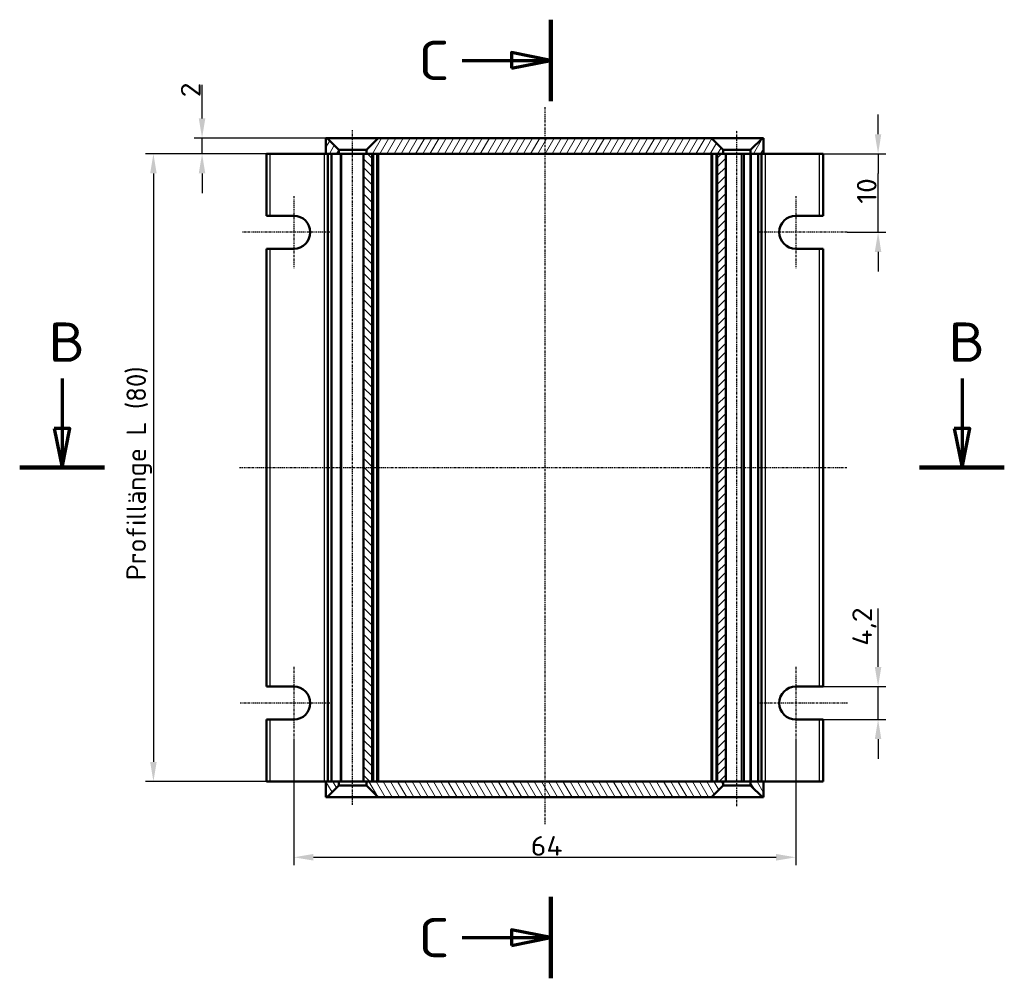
# Model space of a CAD drawing. Header units: millimetres. Extents: x 1 to 419, y 1 to 296.
# Tile 4 of 7: x 77 to 203, y 72 to 194. Entities that reach past the tile are written whole.
import ezdxf

# ---------------------------------------------------------------- set-up
doc = ezdxf.new("R2010")
doc.units = ezdxf.units.MM
doc.linetypes.add('CHAIN', pattern=[0.3543, 0.2362, -0.0295, 0.0591, -0.0295])
doc.linetypes.add('DASH_DOT', pattern=[0.37, 0.24, -0.06, 0.01, -0.06])
for name, color, linetype, lineweight in [('Bemaßung (ISO)', 1, 'Continuous', 25), ('Mittellinie (ISO)', 1, 'DASH_DOT', 25), ('Mittelpunktmarkierung (ISO)', 1, 'DASH_DOT', 25), ('Schnittlinie (ISO)', 3, 'CHAIN', 70), ('Schraffur (ISO)', 1, 'Continuous', 18), ('Sichtbar (ISO)', 7, 'Continuous', 50), ('Sichtbar schmal (ISO)', 1, 'Continuous', 25)]:
    doc.layers.add(name, color=color, linetype=linetype, lineweight=lineweight)
doc.styles.add('2_5', font='isocpeur.ttf', dxfattribs={"width": 1.1})
doc.styles.add('5', font='isocpeur.ttf', dxfattribs={"width": 1.1})
doc.dimstyles.new('Standard (DIN)', dxfattribs={"dimtxt": 2.5, "dimasz": 2.5, "dimexe": 1, "dimexo": 0, "dimgap": 0.2, "dimtad": 1, "dimdec": 6, "dimrnd": 1e-08, "dimtxsty": '2_5', "dimcen": 0.09, "dimdle": 7, "dimclrd": 256, "dimclre": 256, "dimclrt": 5, "dimadec": 6, "dimazin": 2, "dimtfac": 0.72, "dimtmove": 0, "dimatfit": 3, "dimfxl": 1, "dimtolj": 1, "dimlwd": -1, "dimlwe": -1, "dimarcsym": 0})

# ---------------------------------------------------------------- blocks, each defined once
blk = doc.blocks.new('2DTransSchnitt1')
at = {"layer": 'Schnittlinie (ISO)', "linetype": 'Continuous'}
for p, q in [((82.72, 148.28), (82.72, 141.92)), ((197.48, 148.28), (197.48, 141.92)), ((81.72, 141.92), (82.72, 136.92)), ((83.72, 141.92), (81.72, 141.92)), ((82.72, 141.92), (82.72, 136.92)), ((82.72, 136.92), (83.72, 141.92)), ((196.48, 141.92), (197.48, 136.92)), ((198.48, 141.92), (196.48, 141.92)), ((197.48, 141.92), (197.48, 136.92)), ((197.48, 136.92), (198.48, 141.92))]:
    blk.add_line(p, q, dxfattribs=at)
at = {"layer": 'Schnittlinie (ISO)', "linetype": 'Continuous', "lineweight": 140}
for p, q in [((77.33, 136.92), (88.12, 136.92)), ((192.08, 136.92), (202.87, 136.92))]:
    blk.add_line(p, q, dxfattribs=at)
at = {"layer": 'Schnittlinie (ISO)', "linetype": 'Continuous', "flags": 128}
for points in [[(81.72, 141.92), (82.72, 136.92), (83.72, 141.92), (81.72, 141.92)], [(196.48, 141.92), (197.48, 136.92), (198.48, 141.92), (196.48, 141.92)]]:
    blk.add_lwpolyline(points, dxfattribs=at)
at = {"layer": 'Schnittlinie (ISO)'}
for points in [[(81.72, 141.92), (82.72, 136.92), (83.72, 141.92), (81.72, 141.92)], [(196.48, 141.92), (197.48, 136.92), (198.48, 141.92), (196.48, 141.92)]]:
    blk.add_solid(points, dxfattribs=at)
at = {"layer": 'Schnittlinie (ISO)', "char_height": 5, "attachment_point": 7, "style": '5'}
for insert in [(81, 150.42), (195.76, 150.42)]:
    blk.add_mtext('B', dxfattribs=dict(at, insert=insert))
blk = doc.blocks.new('2DTransSchnitt2')
at = {"layer": 'Schnittlinie (ISO)', "linetype": 'Continuous', "lineweight": 140}
for p, q in [((145.03, 194.01), (145.03, 183.64)), ((145.03, 82.21), (145.03, 71.84))]:
    blk.add_line(p, q, dxfattribs=at)
at = {"layer": 'Schnittlinie (ISO)', "linetype": 'Continuous'}
for p, q in [((145.03, 188.82), (140.03, 189.82)), ((140.03, 189.82), (140.03, 187.82)), ((133.76, 188.82), (140.03, 188.82)), ((140.03, 188.82), (145.03, 188.82)), ((140.03, 187.82), (145.03, 188.82)), ((145.03, 77.02), (140.03, 78.02)), ((140.03, 78.02), (140.03, 76.02)), ((133.76, 77.02), (140.03, 77.02)), ((140.03, 77.02), (145.03, 77.02)), ((140.03, 76.02), (145.03, 77.02))]:
    blk.add_line(p, q, dxfattribs=at)
at = {"layer": 'Schnittlinie (ISO)', "linetype": 'Continuous', "flags": 128}
for points in [[(140.03, 187.82), (145.03, 188.82), (140.03, 189.82), (140.03, 187.82)], [(140.03, 76.02), (145.03, 77.02), (140.03, 78.02), (140.03, 76.02)]]:
    blk.add_lwpolyline(points, dxfattribs=at)
at = {"layer": 'Schnittlinie (ISO)'}
for points in [[(140.03, 187.82), (145.03, 188.82), (140.03, 189.82), (140.03, 187.82)], [(140.03, 76.02), (145.03, 77.02), (140.03, 78.02), (140.03, 76.02)]]:
    blk.add_solid(points, dxfattribs=at)
at = {"layer": 'Schnittlinie (ISO)', "char_height": 5, "attachment_point": 7, "style": '5'}
for insert in [(128.16, 186.32), (128.16, 74.52)]:
    blk.add_mtext('C', dxfattribs=dict(at, insert=insert))
blk = doc.blocks.new('*D8')
at = {"layer": 'Bemaßung (ISO)'}
for p, q in [((116.38, 176.92), (93.38, 176.92)), ((94.38, 174.42), (94.38, 99.42)), ((118.39, 96.92), (93.38, 96.92))]:
    blk.add_line(p, q, dxfattribs=at)
for points in [[(93.96, 174.42), (94.79, 174.42), (94.38, 176.92)], [(93.96, 99.42), (94.79, 99.42), (94.38, 96.92)]]:
    blk.add_solid(points, dxfattribs=at)
at = {"layer": 'Defpoints', "color": 0}
for p in [(116.38, 176.92), (94.38, 96.92), (118.39, 96.92)]:
    blk.add_point(p, dxfattribs=at)
at = {"layer": 'Bemaßung (ISO)', "color": 5, "insert": (94.18, 122.56), "char_height": 2.5, "attachment_point": 7, "rotation": 90, "style": '2_5'}
blk.add_mtext('\\A1;\\fISOCPEUR|b0|i0;\\H2.4873;Profillänge L (80)', dxfattribs=at)
blk = doc.blocks.new('*D9')
at = {"layer": 'Bemaßung (ISO)'}
for p, q in [((100.58, 181.42), (100.58, 185.7)), ((116.53, 178.92), (99.58, 178.92)), ((100.58, 176.92), (100.58, 178.92)), ((118.39, 176.92), (99.58, 176.92)), ((100.58, 174.42), (100.58, 171.92))]:
    blk.add_line(p, q, dxfattribs=at)
for points in [[(100.16, 181.42), (100.99, 181.42), (100.58, 178.92)], [(100.16, 174.42), (100.99, 174.42), (100.58, 176.92)]]:
    blk.add_solid(points, dxfattribs=at)
at = {"layer": 'Defpoints', "color": 0}
for p in [(116.53, 178.92), (100.58, 176.92), (118.39, 176.92)]:
    blk.add_point(p, dxfattribs=at)
at = {"layer": 'Bemaßung (ISO)', "color": 5, "insert": (100.38, 184.12), "char_height": 2.5, "attachment_point": 7, "rotation": 90, "style": '2_5'}
blk.add_mtext('\\A1;2', dxfattribs=at)
blk = doc.blocks.new('*D25')
at = {"layer": 'Bemaßung (ISO)'}
for p, q in [((186.78, 111.52), (186.78, 118.96)), ((179.78, 109.02), (187.78, 109.02)), ((186.78, 104.82), (186.78, 109.02)), ((179.78, 104.82), (187.78, 104.82)), ((186.78, 102.32), (186.78, 99.82))]:
    blk.add_line(p, q, dxfattribs=at)
for points in [[(186.36, 111.52), (187.19, 111.52), (186.78, 109.02)], [(186.36, 102.32), (187.19, 102.32), (186.78, 104.82)]]:
    blk.add_solid(points, dxfattribs=at)
at = {"layer": 'Defpoints', "color": 0}
for p in [(179.78, 109.02), (186.78, 109.02), (179.78, 104.82)]:
    blk.add_point(p, dxfattribs=at)
at = {"layer": 'Bemaßung (ISO)', "color": 5, "insert": (186.58, 114.22), "char_height": 2.5, "attachment_point": 7, "rotation": 90, "style": '2_5'}
blk.add_mtext('\\A1;4,2', dxfattribs=at)
blk = doc.blocks.new('*D26')
at = {"layer": 'Bemaßung (ISO)'}
for p, q in [((186.78, 179.42), (186.78, 181.92)), ((179.28, 176.92), (187.78, 176.92)), ((186.78, 176.92), (186.78, 174.42)), ((186.78, 169.42), (186.78, 174.42)), ((186.78, 166.92), (186.78, 169.42)), ((182.82, 166.92), (187.78, 166.92)), ((186.78, 164.42), (186.78, 161.92))]:
    blk.add_line(p, q, dxfattribs=at)
for points in [[(186.36, 179.42), (187.19, 179.42), (186.78, 176.92)], [(186.36, 164.42), (187.19, 164.42), (186.78, 166.92)]]:
    blk.add_solid(points, dxfattribs=at)
at = {"layer": 'Defpoints', "color": 0}
for p in [(179.28, 176.92), (186.78, 176.92), (182.82, 166.92)]:
    blk.add_point(p, dxfattribs=at)
at = {"layer": 'Bemaßung (ISO)', "color": 5, "insert": (186.58, 170.55), "char_height": 2.5, "attachment_point": 7, "rotation": 90, "style": '2_5'}
blk.add_mtext('\\A1;10', dxfattribs=at)
blk = doc.blocks.new('*D27')
at = {"layer": 'Bemaßung (ISO)'}
for p, q in [((112.28, 102.32), (112.28, 86.26)), ((176.28, 102.32), (176.28, 86.26)), ((114.78, 87.26), (173.78, 87.26))]:
    blk.add_line(p, q, dxfattribs=at)
for points in [[(114.78, 87.68), (114.78, 86.84), (112.28, 87.26)], [(173.78, 87.68), (173.78, 86.84), (176.28, 87.26)]]:
    blk.add_solid(points, dxfattribs=at)
at = {"layer": 'Defpoints', "color": 0}
for p in [(112.28, 102.32), (176.28, 102.32), (176.28, 87.26)]:
    blk.add_point(p, dxfattribs=at)
at = {"layer": 'Bemaßung (ISO)', "color": 5, "insert": (142.49, 87.46), "char_height": 2.5, "attachment_point": 7, "style": '2_5'}
blk.add_mtext('\\A1;64', dxfattribs=at)

msp = doc.modelspace()

# ---------------------------------------------------------------- hatches: boundary and pattern name
at = {"layer": 'Schraffur (ISO)'}
h = msp.add_hatch(dxfattribs=at)
h.set_pattern_fill('ANSI31', color=256, scale=6.35, angle=14.999977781, style=0)
h.set_pattern_definition([(59.99998, (0, 0), (-0.6874075, 0.3968753), [])])
h.paths.add_polyline_path([(123.0277451, 178.9216949), (121.5277451, 177.4216949), (121.5277451, 176.9216949), (122.2777451, 176.9216949), (166.2777451, 176.9216949), (167.0277451, 176.9216949), (167.0277451, 177.4216949), (165.5277451, 178.9216949)])
h.paths.add_polyline_path([(118.0277451, 177.4216949), (116.5277451, 178.9216949), (116.3777451, 178.9216949), (116.3777451, 176.9216949), (118.0277451, 176.9216949)])
h.paths.add_polyline_path([(172.1777451, 176.9216949), (172.1777451, 178.9216949), (172.0277451, 178.9216949), (170.5277451, 177.4216949), (170.5277451, 176.9216949)])
h = msp.add_hatch(dxfattribs=at)
h.set_pattern_fill('ANSI31', color=256, scale=6.35, angle=90.000210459, style=0)
h.set_pattern_definition([(135.0002, (0, 0), (-0.561264, -0.561268), [])])
h.paths.add_polyline_path([(122.2777451, 176.9216949), (121.5277451, 176.9216949), (121.1777451, 176.9216949), (121.1777451, 96.9216949), (121.5277451, 96.9216949), (122.2777451, 96.9216949)])
h = msp.add_hatch(dxfattribs=at)
h.set_pattern_fill('ANSI31', color=256, scale=6.35, style=0)
h.set_pattern_definition([(45, (0, 0), (-0.561266, 0.561266), [])])
h.paths.add_polyline_path([(166.2777451, 96.9216949), (167.0277451, 96.9216949), (167.3777451, 96.9216949), (167.3777451, 176.9216949), (167.0277451, 176.9216949), (166.2777451, 176.9216949)])
h = msp.add_hatch(dxfattribs=at)
h.set_pattern_fill('ANSI31', color=256, scale=6.35, angle=75.000175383, style=0)
h.set_pattern_definition([(120.00018, (0, 0), (-0.6874064, -0.396877), [])])
h.paths.add_polyline_path([(165.5277451, 94.9216949), (167.0277451, 96.4216949), (167.0277451, 96.9216949), (166.2777451, 96.9216949), (122.2777451, 96.9216949), (121.5277451, 96.9216949), (121.5277451, 96.4216949), (123.0277451, 94.9216949)])
h.paths.add_polyline_path([(170.5277451, 96.4216949), (172.0277451, 94.9216949), (172.1777451, 94.9216949), (172.1777451, 96.9216949), (170.5277451, 96.9216949)])
h.paths.add_polyline_path([(116.3777451, 96.9216949), (116.3777451, 94.9216949), (116.5277451, 94.9216949), (118.0277451, 96.4216949), (118.0277451, 96.9216949)])

# ---------------------------------------------------------------- linework, layer by layer
at = {"layer": 'Mittellinie (ISO)', "linetype": 'CHAIN'}
for p, q in [((144.2777451, 182.853234), (144.2777451, 91.4771294)), ((119.7777451, 93.9589374), (119.7777451, 179.9216949)), ((168.7777451, 93.7880144), (168.7777451, 179.9216949)), ((105.3546718, 136.9216949), (182.8240715, 136.9216949))]:
    msp.add_line(p, q, dxfattribs=at)
at = {"layer": 'Mittelpunktmarkierung (ISO)', "linetype": 'CHAIN'}
for p, q in [((112.2777451, 171.5216949), (112.2777451, 162.3216949)), ((176.2777451, 171.5216949), (176.2777451, 162.3216949)), ((116.8777451, 166.9216949), (105.7547541, 166.9216949)), ((182.8193624, 166.9216949), (171.6777451, 166.9216949)), ((112.2777451, 111.5216949), (112.2777451, 102.3216949)), ((176.2777451, 111.5216949), (176.2777451, 102.3216949)), ((116.8777451, 106.9216949), (105.4322823, 106.9216949)), ((182.86481, 106.9216949), (171.6777451, 106.9216949))]:
    msp.add_line(p, q, dxfattribs=at)
at = {"layer": 'Sichtbar (ISO)'}
for p, q in [((116.5277451, 178.9216949), (116.3777451, 178.9216949)), ((116.3777451, 178.9216949), (116.3777451, 176.9216949)), ((118.0277451, 177.4216949), (116.5277451, 178.9216949)), ((116.5277451, 178.9216949), (123.0277451, 178.9216949)), ((123.0277451, 178.9216949), (121.5277451, 177.4216949)), ((165.5277451, 178.9216949), (123.0277451, 178.9216949)), ((167.0277451, 177.4216949), (165.5277451, 178.9216949)), ((165.5277451, 178.9216949), (172.0277451, 178.9216949)), ((172.0277451, 178.9216949), (170.5277451, 177.4216949)), ((172.1777451, 178.9216949), (172.0277451, 178.9216949)), ((172.1777451, 176.9216949), (172.1777451, 178.9216949)), ((118.0277451, 176.9216949), (118.0277451, 177.4216949)), ((121.5277451, 177.4216949), (118.0277451, 177.4216949)), ((121.5277451, 177.4216949), (121.5277451, 176.9216949)), ((167.0277451, 176.9216949), (167.0277451, 177.4216949)), ((170.5277451, 177.4216949), (167.0277451, 177.4216949)), ((170.5277451, 177.4216949), (170.5277451, 176.9216949)), ((108.7777451, 176.9216949), (109.2777451, 176.9216949)), ((108.7777451, 176.9216949), (108.7777451, 169.0216949)), ((109.2777451, 176.9216949), (116.1277451, 176.9216949)), ((116.3777451, 176.9216949), (116.1277451, 176.9216949)), ((116.3777451, 176.9216949), (118.0277451, 176.9216949)), ((116.6277451, 176.9216949), (116.6277451, 96.9216949)), ((118.1902943, 176.9216949), (117.166673, 176.9216949)), ((118.1902943, 176.9216949), (118.3887256, 176.9216949)), ((121.1777451, 176.9216949), (118.3887256, 176.9216949)), ((122.2777451, 176.9216949), (121.1777451, 176.9216949)), ((121.1777451, 176.9216949), (121.1777451, 96.9216949)), ((121.5277451, 176.9216949), (167.0277451, 176.9216949)), ((122.2777451, 96.9216949), (122.2777451, 176.9216949)), ((123.0277451, 96.9216949), (123.0277451, 176.9216949)), ((165.5277451, 176.9216949), (165.5277451, 96.9216949)), ((167.3777451, 176.9216949), (166.2777451, 176.9216949)), ((166.2777451, 176.9216949), (166.2777451, 96.9216949)), ((167.3777451, 96.9216949), (167.3777451, 176.9216949)), ((169.3207003, 176.9216949), (167.3777451, 176.9216949)), ((169.3207003, 176.9216949), (169.5714704, 176.9216949)), ((169.6527451, 176.9216949), (169.5714704, 176.9216949)), ((169.6705288, 176.9216949), (169.6527451, 176.9216949)), ((169.6705288, 176.9216949), (169.7523901, 176.9216949)), ((169.6705288, 96.9216949), (169.6705288, 176.9216949)), ((170.4180746, 176.9216949), (169.7523901, 176.9216949)), ((170.4180746, 176.9216949), (170.5276186, 176.9216949)), ((170.5277451, 176.9216949), (170.5276186, 176.9216949)), ((170.5277451, 176.9216949), (172.1777451, 176.9216949)), ((171.3888171, 176.9216949), (170.6169025, 176.9216949)), ((171.9277451, 96.9216949), (171.9277451, 176.9216949)), ((172.4277451, 176.9216949), (172.1777451, 176.9216949)), ((179.2777451, 176.9216949), (172.4277451, 176.9216949)), ((179.2777451, 176.9216949), (179.7777451, 176.9216949)), ((179.7777451, 169.0216949), (179.7777451, 176.9216949)), ((109.2777451, 169.0216949), (108.7777451, 169.0216949)), ((109.2777451, 169.0216949), (112.2777451, 169.0216949)), ((176.2777451, 169.0216949), (179.2777451, 169.0216949)), ((179.7777451, 169.0216949), (179.2777451, 169.0216949)), ((108.7777451, 164.8216949), (108.7777451, 109.0216949)), ((108.7777451, 164.8216949), (109.2777451, 164.8216949)), ((112.2777451, 164.8216949), (109.2777451, 164.8216949)), ((179.2777451, 164.8216949), (176.2777451, 164.8216949)), ((179.2777451, 164.8216949), (179.7777451, 164.8216949)), ((179.7777451, 109.0216949), (179.7777451, 164.8216949)), ((109.2777451, 109.0216949), (108.7777451, 109.0216949)), ((109.2777451, 109.0216949), (112.2777451, 109.0216949)), ((176.2777451, 109.0216949), (179.2777451, 109.0216949)), ((179.7777451, 109.0216949), (179.2777451, 109.0216949)), ((108.7777451, 104.8216949), (108.7777451, 96.9216949)), ((108.7777451, 104.8216949), (109.2777451, 104.8216949)), ((112.2777451, 104.8216949), (109.2777451, 104.8216949)), ((179.2777451, 104.8216949), (176.2777451, 104.8216949)), ((179.2777451, 104.8216949), (179.7777451, 104.8216949)), ((179.7777451, 96.9216949), (179.7777451, 104.8216949)), ((109.2777451, 96.9216949), (108.7777451, 96.9216949)), ((109.2777451, 96.9216949), (116.1277451, 96.9216949)), ((116.1277451, 96.9216949), (116.3777451, 96.9216949)), ((116.3777451, 96.9216949), (116.3777451, 94.9216949)), ((118.0277451, 96.9216949), (116.3777451, 96.9216949)), ((117.166673, 96.9216949), (118.1902943, 96.9216949)), ((118.0277451, 96.4216949), (118.0277451, 96.9216949)), ((118.3887256, 96.9216949), (118.1902943, 96.9216949)), ((118.3887256, 96.9216949), (121.1777451, 96.9216949)), ((121.1777451, 96.9216949), (122.2777451, 96.9216949)), ((167.0277451, 96.9216949), (121.5277451, 96.9216949)), ((121.5277451, 96.9216949), (121.5277451, 96.4216949)), ((166.2777451, 96.9216949), (167.3777451, 96.9216949)), ((167.0277451, 96.4216949), (167.0277451, 96.9216949)), ((167.3777451, 96.9216949), (169.3207003, 96.9216949)), ((169.5714704, 96.9216949), (169.3207003, 96.9216949)), ((169.5714704, 96.9216949), (169.6527451, 96.9216949)), ((169.6527451, 96.9216949), (169.6705288, 96.9216949)), ((169.7523901, 96.9216949), (169.6705288, 96.9216949)), ((169.7523901, 96.9216949), (170.4180746, 96.9216949)), ((170.5276186, 96.9216949), (170.4180746, 96.9216949)), ((170.5276186, 96.9216949), (170.5277451, 96.9216949)), ((172.1777451, 96.9216949), (170.5277451, 96.9216949)), ((170.5277451, 96.9216949), (170.5277451, 96.4216949)), ((170.6169025, 96.9216949), (171.3888171, 96.9216949)), ((172.1777451, 96.9216949), (172.4277451, 96.9216949)), ((172.1777451, 94.9216949), (172.1777451, 96.9216949)), ((179.2777451, 96.9216949), (172.4277451, 96.9216949)), ((179.7777451, 96.9216949), (179.2777451, 96.9216949)), ((116.5277451, 94.9216949), (118.0277451, 96.4216949)), ((118.0277451, 96.4216949), (121.5277451, 96.4216949)), ((121.5277451, 96.4216949), (123.0277451, 94.9216949)), ((165.5277451, 94.9216949), (167.0277451, 96.4216949)), ((167.0277451, 96.4216949), (170.5277451, 96.4216949)), ((170.5277451, 96.4216949), (172.0277451, 94.9216949)), ((116.3777451, 94.9216949), (116.5277451, 94.9216949)), ((123.0277451, 94.9216949), (116.5277451, 94.9216949)), ((123.0277451, 94.9216949), (165.5277451, 94.9216949)), ((172.0277451, 94.9216949), (165.5277451, 94.9216949)), ((172.0277451, 94.9216949), (172.1777451, 94.9216949))]:
    msp.add_line(p, q, dxfattribs=at)
for centre, start, end in [((112.2777451, 166.9216949), 270, 90), ((176.2777451, 166.9216949), 90, 270), ((112.2777451, 106.9216949), 270, 90), ((176.2777451, 106.9216949), 90, 270)]:
    msp.add_arc(centre, 2.1, start, end, dxfattribs=at)
at = {"layer": 'Sichtbar schmal (ISO)'}
for p, q in [((109.2777451, 169.0216949), (109.2777451, 176.9216949)), ((116.1277451, 176.9216949), (116.1277451, 96.9216949)), ((116.6423083, 96.9216949), (116.6423083, 176.9216949)), ((116.9812362, 176.9216949), (116.9812362, 96.9216949)), ((117.166673, 96.9216949), (117.166673, 176.9216949)), ((118.1902943, 176.9216949), (118.1902943, 96.9216949)), ((118.3887256, 96.9216949), (118.3887256, 176.9216949)), ((122.4777451, 96.9216949), (122.4777451, 176.9216949)), ((122.8277451, 176.9216949), (122.8277451, 96.9216949)), ((165.7277451, 96.9216949), (165.7277451, 176.9216949)), ((166.0777451, 176.9216949), (166.0777451, 96.9216949)), ((169.3207003, 176.9216949), (169.3207003, 96.9216949)), ((169.5714704, 96.9216949), (169.5714704, 176.9216949)), ((169.7523901, 96.9216949), (169.7523901, 176.9216949)), ((170.4180746, 176.9216949), (170.4180746, 96.9216949)), ((170.6169025, 96.9216949), (170.6169025, 176.9216949)), ((171.3888171, 176.9216949), (171.3888171, 96.9216949)), ((171.5742539, 96.9216949), (171.5742539, 176.9216949)), ((171.9131818, 176.9216949), (171.9131818, 96.9216949)), ((172.4277451, 96.9216949), (172.4277451, 176.9216949)), ((179.2777451, 176.9216949), (179.2777451, 169.0216949)), ((109.2777451, 109.0216949), (109.2777451, 164.8216949)), ((179.2777451, 164.8216949), (179.2777451, 109.0216949)), ((109.2777451, 96.9216949), (109.2777451, 104.8216949)), ((179.2777451, 104.8216949), (179.2777451, 96.9216949))]:
    msp.add_line(p, q, dxfattribs=at)

# ---------------------------------------------------------------- block references
at = {"layer": 'Schnittlinie (ISO)'}
for name in ['2DTransSchnitt2', '2DTransSchnitt1']:
    msp.add_blockref(name, (0, 0), dxfattribs=at)

# ---------------------------------------------------------------- dimensions: what is measured, and where the dimension line sits
at = {"layer": 'Bemaßung (ISO)'}
for base, p1, p2, angle, override, picture, middle in [((100.5777451, 176.9216949), (116.5277451, 178.9216949), (118.3887256, 176.9216949), 90, {"dimgap": 0.2, "dimdec": 6, "dimtol": 0, "dimlim": 0, "dimtp": 0, "dimtm": 0, "dimtdec": 2, "dimtofl": 1, "dimatfit": 1}, '*D9', (100.5777451, 184.8091948)), ((186.7777451, 176.9216949), (182.8193624, 166.9216949), (179.2777451, 176.9216949), 90, {"dimgap": 0.2, "dimdec": 6, "dimtol": 0, "dimlim": 0, "dimtp": 0, "dimtm": 0, "dimtdec": 2, "dimtofl": 0}, '*D26', (186.7777451, 171.9216949)), ((186.7777451, 109.0216949), (179.7777451, 104.8216949), (179.7777451, 109.0216949), 90, {"dimgap": 0.2, "dimdec": 6, "dimtol": 0, "dimlim": 0, "dimtp": 0, "dimtm": 0, "dimtdec": 2, "dimtofl": 1, "dimatfit": 1}, '*D25', (186.7777451, 116.4904448)), ((176.2777451, 87.2609544), (112.2777451, 102.3216949), (176.2777451, 102.3216949), 180, {"dimgap": 0.2, "dimdec": 6, "dimtol": 0, "dimlim": 0, "dimtp": 0, "dimtm": 0, "dimtdec": 2, "dimtofl": 0, "dimatfit": 1}, '*D27', (144.2777451, 87.2609544))]:
    dim = msp.add_linear_dim(base=base, p1=p1, p2=p2, angle=angle, dimstyle='Standard (DIN)', override=override, dxfattribs=at)
    dim.commit()
    dim.dimension.update_dxf_attribs({"geometry": picture, "text_midpoint": middle, "dimtype": 160})
dim = msp.add_linear_dim(base=(94.3777451, 96.9216949), p1=(116.3777451, 176.9216949), p2=(118.3887256, 96.9216949), angle=270, text='\\fISOCPEUR|b0|i0;\\H2.4873;Profillänge L (<>)', dimstyle='Standard (DIN)', override={"dimgap": 0.2, "dimdec": 6, "dimtol": 0, "dimlim": 0, "dimtp": 0, "dimtm": 0, "dimtdec": 2, "dimtofl": 0, "dimatfit": 1}, dxfattribs=at)
dim.commit()
dim.dimension.update_dxf_attribs({"geometry": '*D8', "text_midpoint": (94.3777451, 136.9216949), "dimtype": 160})

doc.saveas('drawing.dxf')
